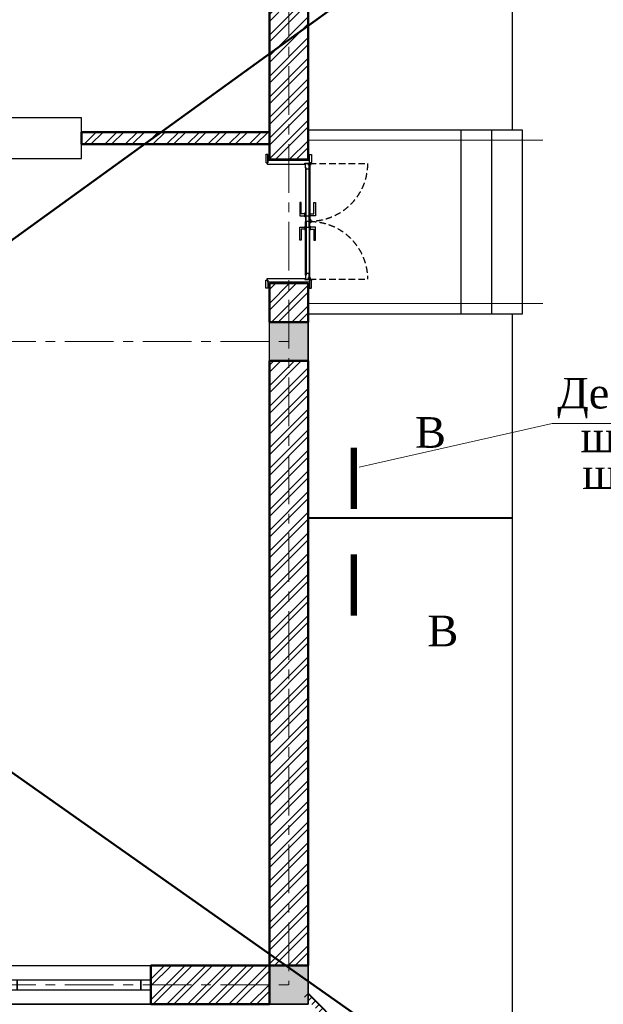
# Model space of a CAD drawing. Header units: millimetres. Extents: x 2063114 to 14983986, y -126020516 to 213791.
# Tile 40 of 256: x 2354203 to 2359920, y -1647041 to -1637401. Entities that reach past the tile are written whole.
import ezdxf
from ezdxf.enums import TextEntityAlignment as Align

# ---------------------------------------------------------------- set-up
doc = ezdxf.new("R2010")
doc.units = ezdxf.units.MM
for name, pattern in [('181022_4A$0$Three Roomed_3C$0$HIDDEN2', [4.7625, 3.175, -1.5875]), ('ACAD_ISO10W100', [18, 12, -3, 0, -3]), ('осевая', [50.8, 31.75, -6.35, 6.35, -6.35])]:
    doc.linetypes.add(name, pattern=pattern)
doc.layers.get('Defpoints').update_dxf_attribs({"color": 6, "lineweight": 35})
for name, color, linetype, lineweight in [('_0', 7, 'Continuous', 20), ('Format', 7, 'Continuous', 35), ('сплошная_толстая', 7, 'Continuous', 50), ('Штриховка стен', 7, 'Continuous', 9)]:
    doc.layers.add(name, color=color, linetype=linetype, lineweight=lineweight)
for name, color, linetype in [('YQ_DIM', 3, 'Continuous'), ('двери и полы', 116, 'Continuous'), ('Окна', 5, 'Continuous'), ('пунктир', 1, 'ACAD_ISO10W100'), ('Размеры', 28, 'Continuous')]:
    doc.layers.add(name, color=color, linetype=linetype)
doc.styles.add('GOST 2.304', font='isocpeur.ttf', dxfattribs={"oblique": 15})
doc.styles.add('Times New Roman', font='times.ttf')
doc.linetypes.add('ограждение2', pattern='A,6.35,-2.54,[132,ltypeshp.shx,S=2.54,R=0,X=-2.54,Y=0],-2.54,25.4', length=36.83)
doc.dimstyles.new('Standard 2304', dxfattribs={"dimtxt": 250, "dimasz": 200, "dimexe": 200, "dimexo": 300, "dimgap": 50, "dimtad": 1, "dimdec": 0, "dimzin": 0, "dimdsep": 46, "dimtxsty": 'GOST 2.304', "dimblk": 'ARCHTICK', "dimcen": 10, "dimdle": 200, "dimclrd": 256, "dimclre": 256, "dimclrt": 256, "dimadec": 0, "dimazin": 0, "dimtfac": 1, "dimtdec": 0, "dimtofl": 0, "dimtmove": 0, "dimatfit": 3, "dimldrblk": 'ARCHTICK', "dimfxl": 1, "dimtolj": 1, "dimtzin": 0, "dimlwd": -1, "dimarcsym": 0})

# ---------------------------------------------------------------- blocks, each defined once
blk = doc.blocks.new('_ArchTick')
at = {"color": 0, "linetype": 'ByBlock', "const_width": 0.15}
blk.add_lwpolyline([(-0.5, -0.5), (0.5, 0.5)], dxfattribs=at)
blk = doc.blocks.new('*D3173')
at = {"layer": 'Defpoints', "color": 0, "lineweight": 30, "ltscale": 150, "transparency": 16777216}
for p in [(2328738.5, -1646851.3), (2356838.5, -1646851.3), (2356838.5, -1651336)]:
    blk.add_point(p, dxfattribs=at)
at = {"layer": 'Размеры', "lineweight": -2, "ltscale": 150, "transparency": 16777216}
for p, q in [((2328738.5, -1650136), (2328738.5, -1651536)), ((2356838.5, -1650136), (2356838.5, -1651536))]:
    blk.add_line(p, q, dxfattribs=at)
at = {"layer": 'Размеры', "ltscale": 150, "transparency": 16777216}
blk.add_line((2328538.5, -1651336), (2357038.5, -1651336), dxfattribs=at)
at = {"layer": 'Размеры', "ltscale": 150, "transparency": 16777216, "xscale": 200, "yscale": 200, "zscale": 200, "rotation": 180}
blk.add_blockref('_ArchTick', (2328738.5, -1651336), dxfattribs=at)
at = {"layer": 'Размеры', "ltscale": 150, "transparency": 16777216, "xscale": 200, "yscale": 200, "zscale": 200}
blk.add_blockref('_ArchTick', (2356838.5, -1651336), dxfattribs=at)
at = {"layer": 'Размеры', "ltscale": 150, "transparency": 16777216, "insert": (2342788.5, -1651161), "char_height": 250, "attachment_point": 5, "style": 'GOST 2.304'}
blk.add_mtext('\\A1;28100', dxfattribs=at)
blk = doc.blocks.new('*D3180')
at = {"layer": 'Defpoints', "color": 0, "lineweight": 30, "ltscale": 150, "transparency": 16777216}
for p in [(2349338.5, -1646851.3), (2356838.5, -1646851.3), (2356838.5, -1650536)]:
    blk.add_point(p, dxfattribs=at)
at = {"layer": 'Размеры', "lineweight": -2, "ltscale": 150, "transparency": 16777216}
for p, q in [((2349338.5, -1649336), (2349338.5, -1650736)), ((2356838.5, -1649336), (2356838.5, -1650736))]:
    blk.add_line(p, q, dxfattribs=at)
at = {"layer": 'Размеры', "ltscale": 150, "transparency": 16777216}
blk.add_line((2349138.5, -1650536), (2357038.5, -1650536), dxfattribs=at)
at = {"layer": 'Размеры', "ltscale": 150, "transparency": 16777216, "xscale": 200, "yscale": 200, "zscale": 200, "rotation": 180}
blk.add_blockref('_ArchTick', (2349338.5, -1650536), dxfattribs=at)
at = {"layer": 'Размеры', "ltscale": 150, "transparency": 16777216, "xscale": 200, "yscale": 200, "zscale": 200}
blk.add_blockref('_ArchTick', (2356838.5, -1650536), dxfattribs=at)
at = {"layer": 'Размеры', "ltscale": 150, "transparency": 16777216, "insert": (2353088.5, -1650361), "char_height": 250, "attachment_point": 5, "style": 'GOST 2.304'}
blk.add_mtext('\\A1;7500', dxfattribs=at)
blk = doc.blocks.new('*U387')
at = {"color": 0, "ltscale": 25}
for points in [[(0, 380), (1410, 380), (1410, 0), (0, 0)], [(0, 240), (100, 240), (100, 140), (0, 140)], [(100, 240), (1410, 240), (1410, 140), (100, 140)], [(100, 240), (1310, 240), (1310, 140), (100, 140)], [(1310, 240), (1410, 240), (1410, 140), (1310, 140)]]:
    blk.add_lwpolyline(points, close=True, dxfattribs=at)
blk = doc.blocks.new('*U407')
h = blk.add_hatch(color=0)
h.set_gradient(color1=(28, 28, 28), color2=(33, 33, 33), one_color=1, tint=0.13, name='INVSPHERICAL')
h.paths.add_polyline_path([(2487395.9, 242758.2), (2487398, 242758.2), (2487398, 242759.2, 0.277339), (2487397.5, 242760.1, 0.249299), (2487391.8, 242760.1, 0.277339), (2487391.2, 242759.2), (2487391.2, 242755), (2487394.9, 242755), (2487394.9, 242757.2, -0.414214)])
h = blk.add_hatch(color=0)
h.set_gradient(color1=(28, 28, 28), color2=(33, 33, 33), one_color=1, tint=0.13, name='INVSPHERICAL')
h.paths.add_polyline_path([(2488524.2, 242758.2), (2488522, 242758.2), (2488522, 242759.2, -0.277339), (2488522.6, 242760.1, -0.249299), (2488528.3, 242760.1, -0.277339), (2488528.8, 242759.2), (2488528.8, 242755), (2488525.2, 242755), (2488525.2, 242757.2, 0.414214)])
at = {"color": 0, "ltscale": 150}
for p, q in [((2487305, 242803), (2487305, 242819)), ((2487385, 242803), (2487305, 242803)), ((2487307, 242821), (2487383, 242821)), ((2487355, 242408), (2487355, 242788)), ((2487385, 242803), (2487365, 242803)), ((2487365, 242803), (2487365, 242393)), ((2487385, 242819), (2487385, 242803)), ((2487390, 242808), (2487385, 242808)), ((2487385, 242808), (2487385, 242803)), ((2487391, 242755), (2487391, 242807)), ((2487395, 242755), (2487391, 242755)), ((2487395, 242757), (2487395, 242755)), ((2487400, 242758), (2487396, 242758)), ((2487401, 242389), (2487401, 242757)), ((2488519, 242389), (2488519, 242757)), ((2488520, 242758), (2488524, 242758)), ((2488525, 242757), (2488525, 242755)), ((2488525, 242755), (2488529, 242755)), ((2488529, 242755), (2488529, 242807)), ((2488530, 242808), (2488535, 242808)), ((2488535, 242819), (2488535, 242803)), ((2488535, 242808), (2488535, 242803)), ((2488535, 242803), (2488615, 242803)), ((2488535, 242803), (2488555, 242803)), ((2488613, 242821), (2488537, 242821)), ((2488555, 242803), (2488555, 242393)), ((2488565, 242408), (2488565, 242788)), ((2488615, 242803), (2488615, 242819)), ((2487305, 242393), (2487305, 242377)), ((2487385, 242393), (2487305, 242393)), ((2487307, 242375), (2487383, 242375)), ((2487365, 242393), (2487385, 242393)), ((2487385, 242377), (2487385, 242393)), ((2487385, 242393), (2487385, 242388)), ((2487385, 242388), (2487400, 242388)), ((2488535, 242388), (2488520, 242388)), ((2488535, 242377), (2488535, 242393)), ((2488535, 242393), (2488615, 242393)), ((2488555, 242393), (2488535, 242393)), ((2488535, 242393), (2488535, 242388)), ((2488613, 242375), (2488537, 242375)), ((2488615, 242393), (2488615, 242377))]:
    blk.add_line(p, q, dxfattribs=at)
at = {"color": 0}
for p, q in [((2487391.2, 242755), (2487391.2, 242759.2)), ((2487394.7, 242760.8), (2487394.2, 242760.8)), ((2487394.2, 242760.8), (2487394.7, 242760.8)), ((2487394.9, 242757.2), (2487394.9, 242755)), ((2487398, 242758.2), (2487395.9, 242758.2)), ((2487398, 242758.2), (2487398, 242759.2)), ((2488522, 242758.2), (2488522, 242759.2)), ((2488522, 242758.2), (2488524.2, 242758.2)), ((2488525.2, 242757.2), (2488525.2, 242755)), ((2488525.3, 242760.8), (2488525.8, 242760.8)), ((2488525.8, 242760.8), (2488525.3, 242760.8)), ((2488528.8, 242755), (2488528.8, 242759.2))]:
    blk.add_line(p, q, dxfattribs=at)
at = {"color": 0, "linetype": '181022_4A$0$Three Roomed_3C$0$HIDDEN2', "ltscale": 20}
for points in [[(2487394.2, 242803.8), (2487394.2, 243369.6, -0.414214), (2487960, 242803.8)], [(2488525.8, 242803.8), (2488525.8, 243369.6, 0.414214), (2487960, 242803.8)]]:
    blk.add_lwpolyline(points, format="xyb", dxfattribs=at)
at = {"color": 0, "ltscale": 150}
for points in [[(2487905, 242808.8), (2487885, 242808.8), (2487885, 242843.8), (2487775, 242843.8), (2487775, 242858.8), (2487905, 242858.8)], [(2488015, 242808.8), (2488035, 242808.8), (2488035, 242843.8), (2488145, 242843.8), (2488145, 242858.8), (2488015, 242858.8)], [(2487409.5, 242792.6), (2487391, 242792.6), (2487391, 242803.8), (2487409.5, 242803.8)], [(2487434.2, 242797.3), (2487409.5, 242797.3), (2487409.5, 242803.8), (2487434.2, 242803.8)], [(2487960, 242797.3), (2487434.2, 242797.3), (2487434.2, 242803.8), (2487960, 242803.8)], [(2487434.2, 242760.8), (2487960, 242760.8), (2487960, 242767.3), (2487434.2, 242767.3)], [(2487905, 242755.8), (2487885, 242755.8), (2487885, 242720.8), (2487775, 242720.8), (2487775, 242705.8), (2487905, 242705.8)], [(2487915, 242808.8), (2487875, 242808.8), (2487875, 242803.8), (2487915, 242803.8)], [(2487915, 242755.8), (2487875, 242755.8), (2487875, 242760.8), (2487915, 242760.8)], [(2487960, 242767.3), (2487904.5, 242767.3), (2487904.5, 242797.3), (2487960, 242797.3)], [(2487960, 242797.3), (2488485.8, 242797.3), (2488485.8, 242803.8), (2487960, 242803.8)], [(2487960, 242767.3), (2488015.5, 242767.3), (2488015.5, 242797.3), (2487960, 242797.3)], [(2488485.8, 242760.8), (2487960, 242760.8), (2487960, 242767.3), (2488485.8, 242767.3)], [(2488005, 242808.8), (2488045, 242808.8), (2488045, 242803.8), (2488005, 242803.8)], [(2488005, 242755.8), (2488045, 242755.8), (2488045, 242760.8), (2488005, 242760.8)], [(2488015, 242755.8), (2488035, 242755.8), (2488035, 242720.8), (2488145, 242720.8), (2488145, 242705.8), (2488015, 242705.8)], [(2488485.8, 242797.3), (2488510.6, 242797.3), (2488510.6, 242803.8), (2488485.8, 242803.8)], [(2488510.6, 242792.6), (2488529, 242792.6), (2488529, 242803.8), (2488510.6, 242803.8)]]:
    blk.add_lwpolyline(points, close=True, dxfattribs=at)
for points in [[(2487409.5, 242803.8), (2487394.2, 242803.8), (2487394.2, 242806.9, -0.414214), (2487399.2, 242811.9), (2487404.5, 242811.9, -0.414214), (2487409.5, 242806.9), (2487409.5, 242803.8)], [(2488510.6, 242803.8), (2488525.8, 242803.8), (2488525.8, 242806.9, 0.414214), (2488520.8, 242811.9), (2488515.6, 242811.9, 0.414214), (2488510.6, 242806.9), (2488510.6, 242803.8)]]:
    blk.add_lwpolyline(points, format="xyb", dxfattribs=at)
for points in [[(2487449.7, 242767.3), (2487434.2, 242767.3), (2487434.2, 242760.8), (2487394.2, 242760.8), (2487394.2, 242792.6), (2487409.5, 242792.6), (2487409.5, 242797.3), (2487449.7, 242797.3), (2487449.7, 242767.3)], [(2488470.3, 242767.3), (2488485.8, 242767.3), (2488485.8, 242760.8), (2488525.8, 242760.8), (2488525.8, 242792.6), (2488510.6, 242792.6), (2488510.6, 242797.3), (2488470.3, 242797.3), (2488470.3, 242767.3)]]:
    blk.add_lwpolyline(points, dxfattribs=at)
at = {"ltscale": 150}
blk.add_lwpolyline([(2487975, 242813.8), (2487950, 242813.8, 0.414214), (2487945, 242808.8), (2487945, 242803.8), (2487980, 242803.8), (2487980, 242808.8, 0.414214)], format="xyb", close=True, dxfattribs=at)
at = {"color": 0, "ltscale": 150}
for centre, radius, start, end in [((2487307, 242819), 2, 90, 180), ((2487383, 242819), 2, 360, 90), ((2487390, 242807), 1, 360, 90), ((2487396, 242757), 1, 90, 180), ((2487400, 242757), 1, 0, 90), ((2488520, 242757), 1, 90, 180), ((2488524, 242757), 1, 0, 90), ((2488530, 242807), 1, 90, 180), ((2488537, 242819), 2, 90, 180), ((2488613, 242819), 2, 0, 90), ((2487307, 242377), 2, 180, 270), ((2487383, 242377), 2, 270, 0), ((2487400, 242389), 1, 270, 0.05609), ((2488520, 242389), 1, 179.94391, 270), ((2488537, 242377), 2, 180, 270), ((2488613, 242377), 2, 270, 0)]:
    blk.add_arc(centre, radius, start, end, dxfattribs=at)
at = {"color": 0}
for centre, radius, start, end in [((2487392.2, 242759.2), 1, 117.99686, 180), ((2487394.6, 242754.7), 6.11, 62.00314, 117.99686), ((2487395.9, 242757.2), 1, 90, 180), ((2487397, 242759.2), 1, 0, 62.00314), ((2488523, 242759.2), 1, 117.99686, 180), ((2488525.4, 242754.7), 6.11, 62.00314, 117.99686), ((2488524.2, 242757.2), 1, 0, 90), ((2488527.8, 242759.2), 1, 0, 62.00314)]:
    blk.add_arc(centre, radius, start, end, dxfattribs=at)
blk = doc.blocks.new('*U115')
at = {"color": 0, "linetype": 'ByBlock', "lineweight": -2}
for p, q in [((964.3, 964.3), (928.9, 999.6)), ((1000, 1000), (964.6, 1035.4)), ((857.1, 857.1), (821.8, 892.5)), ((892.9, 892.9), (857.5, 928.2)), ((928.6, 928.6), (893.2, 963.9)), ((750, 750), (714.6, 785.4)), ((785.7, 785.7), (750.4, 821.1)), ((821.4, 821.4), (786.1, 856.8)), ((642.9, 642.9), (607.5, 678.2)), ((678.6, 678.6), (643.2, 713.9)), ((714.3, 714.3), (678.9, 749.6)), ((571.4, 571.4), (536.1, 606.8)), ((607.1, 607.1), (571.8, 642.5)), ((464.3, 464.3), (428.9, 499.6)), ((500, 500), (464.6, 535.4)), ((535.7, 535.7), (500.4, 571.1)), ((357.1, 357.1), (321.8, 392.5)), ((392.9, 392.9), (357.5, 428.2)), ((428.6, 428.6), (393.2, 463.9)), ((285.7, 285.7), (250.4, 321.1)), ((321.4, 321.4), (286.1, 356.8)), ((178.6, 178.6), (143.2, 213.9)), ((214.3, 214.3), (178.9, 249.6)), ((250, 250), (214.6, 285.4)), ((71.4, 71.4), (36.1, 106.8)), ((107.1, 107.1), (71.8, 142.5)), ((142.9, 142.9), (107.5, 178.2)), ((0, 0), (-35.4, 35.4)), ((35.7, 35.7), (0.4, 71.1))]:
    blk.add_line(p, q, dxfattribs=at)

msp = doc.modelspace()

# ---------------------------------------------------------------- hatches: boundary and pattern name
at = {"ltscale": 150, "transparency": 33554687}
h = msp.add_hatch(color=256, dxfattribs=at)
h.dxf.hatch_style = 1
h.paths.add_polyline_path([(2357028.52496, -1640361.30835), (2356648.52496, -1640361.30835), (2356648.52496, -1640741.30835), (2357028.52496, -1640741.30835)])
h = msp.add_hatch(color=256, dxfattribs=at)
h.dxf.hatch_style = 1
h.paths.add_polyline_path([(2357028.52496, -1646661.30835), (2356648.52496, -1646661.30835), (2356648.52496, -1647041.30835), (2357028.52496, -1647041.30835)])
at = {"layer": 'Штриховка стен', "lineweight": 9}
h = msp.add_hatch(dxfattribs=at)
h.set_pattern_fill('ANSI32', color=256, scale=15)
h.set_pattern_definition([(45, (2936232.94, -1780923.32), (-101.02788, 101.02788), []), (45, (2936300.29, -1780923.32), (-101.02788, 101.02788), [])])
h.paths.add_polyline_path([(2350878.52495, -1634061.30835), (2349528.52496, -1634061.30835), (2349528.52496, -1634441.30835), (2350878.52495, -1634441.30835)])
h.paths.add_polyline_path([(2353948.52496, -1634061.30835), (2351688.52496, -1634061.30835), (2351688.52496, -1634441.30835), (2353948.52495, -1634441.30835)])
h.paths.add_polyline_path([(2356648.52496, -1634061.30835), (2355158.52496, -1634061.30835), (2355158.52496, -1634441.30835), (2356648.52495, -1634441.30835)])
h.paths.add_polyline_path([(2339758.52496, -1634061.30835), (2337358.52496, -1634061.30835), (2337358.52496, -1634441.30835), (2339758.52496, -1634441.30835)])
h.paths.add_polyline_path([(2336648.52496, -1634061.30835), (2335228.52496, -1634061.30835), (2335228.52496, -1634441.30835), (2336648.52496, -1634441.30835)])
h.paths.add_polyline_path([(2334848.52496, -1634061.30835), (2334448.52496, -1634061.30835), (2334448.52496, -1634441.30835), (2334848.52496, -1634441.30835)])
h.paths.add_polyline_path([(2328928.52496, -1628141.30835), (2328548.52496, -1628141.30835), (2328548.52496, -1634061.30835), (2328928.52496, -1634061.30835)])
h.paths.add_polyline_path([(2328928.52496, -1634441.30835), (2328548.52496, -1634441.30835), (2328548.52496, -1635871.30835), (2328928.52496, -1635871.30835)])
h.paths.add_polyline_path([(2328928.52496, -1637081.30836), (2328548.52496, -1637081.30836), (2328548.52496, -1637721.30835), (2328928.52496, -1637721.30835)])
h.paths.add_polyline_path([(2328928.52495, -1638931.30835), (2328548.52496, -1638931.30835), (2328548.52496, -1640361.30835), (2328928.52496, -1640361.30835)])
h.paths.add_polyline_path([(2328928.52496, -1640741.30835), (2328548.52496, -1640741.30835), (2328548.52496, -1646661.30835), (2328928.52496, -1646661.30835)])
h.paths.add_polyline_path([(2329958.52496, -1646661.30835), (2328928.52496, -1646661.30835), (2328928.52496, -1647041.30835), (2329958.52496, -1647041.30835)])
h.paths.add_polyline_path([(2332528.52496, -1646661.30835), (2331368.52496, -1646661.30835), (2331368.52496, -1647041.30835), (2332528.52496, -1647041.30835)])
h.paths.add_polyline_path([(2334848.52496, -1646661.30835), (2333938.52496, -1646661.30835), (2333938.52496, -1647041.30835), (2334848.52496, -1647041.30835)])
h.paths.add_polyline_path([(2336138.52496, -1646661.30835), (2335228.52496, -1646661.30835), (2335228.52496, -1647041.30835), (2336138.52496, -1647041.30835)])
h.paths.add_polyline_path([(2338708.52496, -1646661.30835), (2337548.52496, -1646661.30835), (2337548.52496, -1647041.30835), (2338708.52496, -1647041.30835)])
h.paths.add_polyline_path([(2341148.52496, -1646661.30835), (2340118.52496, -1646661.30835), (2340118.52496, -1647041.30835), (2341148.52496, -1647041.30835)])
h.paths.add_polyline_path([(2341528.52496, -1640741.30835), (2341148.52496, -1640741.30835), (2341148.52496, -1646661.30835), (2341528.52496, -1646661.30835)])
h.paths.add_polyline_path([(2334848.52496, -1640361.30835), (2334448.52496, -1640361.30835), (2334448.52496, -1640741.30835), (2334848.52496, -1640741.30835)])
h.paths.add_polyline_path([(2336648.52496, -1640361.30835), (2335228.52496, -1640361.30835), (2335228.52496, -1640741.30835), (2336648.52496, -1640741.30835)])
h.paths.add_polyline_path([(2339758.52496, -1640361.30835), (2337358.52496, -1640361.30835), (2337358.52496, -1640741.30835), (2339758.52496, -1640741.30835)])
h.paths.add_polyline_path([(2341148.52496, -1640361.30835), (2340768.52496, -1640361.30835), (2340768.52496, -1640741.30835), (2341148.52496, -1640741.30835)])
h.paths.add_polyline_path([(2344548.52496, -1640361.30835), (2341528.52496, -1640361.30835), (2341528.52496, -1640741.30835), (2344548.52496, -1640741.30835)])
h.paths.add_polyline_path([(2346298.52495, -1640361.30835), (2344928.52496, -1640361.30835), (2344928.52496, -1640741.30835), (2346298.52495, -1640741.30835)])
h.paths.add_polyline_path([(2344548.52496, -1646661.30835), (2341528.52496, -1646661.30835), (2341528.52496, -1647041.30835), (2344548.52496, -1647041.30835)])
h.paths.add_polyline_path([(2349148.52496, -1640361.30835), (2347608.52496, -1640361.30835), (2347608.52496, -1640741.30835), (2349148.52496, -1640741.30835)])
h.paths.add_polyline_path([(2350718.52496, -1646661.30835), (2349528.52495, -1646661.30835), (2349528.52495, -1647041.30835), (2350718.52496, -1647041.30835)])
h.paths.add_polyline_path([(2354078.52496, -1646661.30835), (2352128.52496, -1646661.30835), (2352128.52496, -1647041.30835), (2354078.52496, -1647041.30835)])
h.paths.add_polyline_path([(2356648.52496, -1646661.30835), (2355488.52496, -1646661.30835), (2355488.52496, -1647041.30835), (2356648.52496, -1647041.30835)])
h.paths.add_polyline_path([(2357028.52496, -1640741.30835), (2356648.52496, -1640741.30835), (2356648.52496, -1646661.30835), (2357028.52496, -1646661.30835)])
h.paths.add_polyline_path([(2357028.52496, -1639981.30835), (2356648.52496, -1639981.30835), (2356648.52496, -1640361.30835), (2357028.52496, -1640361.30835)])
h.paths.add_polyline_path([(2357028.52496, -1637241.30836), (2356648.52496, -1637241.30836), (2356648.52496, -1638771.30835), (2357028.52496, -1638771.30835)])
h.paths.add_polyline_path([(2357028.52496, -1634441.30835), (2356648.52496, -1634441.30835), (2356648.52496, -1635831.30836), (2357028.52496, -1635831.30836)])
h.paths.add_polyline_path([(2357028.52496, -1633501.30836), (2356648.52496, -1633501.30836), (2356648.52496, -1634061.30835), (2357028.52496, -1634061.30835)])
h.paths.add_polyline_path([(2357028.52496, -1628144.46724), (2356648.52496, -1628144.46724), (2356648.52496, -1632291.30835), (2357028.52496, -1632291.30835)])
h.paths.add_polyline_path([(2350718.52496, -1627761.30835), (2349528.52495, -1627761.30835), (2349528.52495, -1628141.30835), (2350718.52496, -1628141.30835)])
h.paths.add_polyline_path([(2349148.52495, -1627761.30835), (2348628.52495, -1627761.30835), (2348628.52495, -1628141.30835), (2349148.52495, -1628141.30835)])
h.paths.add_polyline_path([(2349528.52496, -1628141.30835), (2349148.52496, -1628141.30835), (2349148.52496, -1634061.30835), (2349528.52496, -1634061.30835)])
h.paths.add_polyline_path([(2349148.52496, -1634061.30835), (2346688.52496, -1634061.30835), (2346688.52496, -1634441.30835), (2349148.52496, -1634441.30835)])
h.paths.add_polyline_path([(2345188.52496, -1634061.30835), (2341528.52496, -1634061.30835), (2341528.52496, -1634441.30835), (2345188.52496, -1634441.30835)])
h.paths.add_polyline_path([(2341148.52496, -1634061.30835), (2340768.52496, -1634061.30835), (2340768.52496, -1634441.30835), (2341148.52496, -1634441.30835)])
h.paths.add_polyline_path([(2346948.52496, -1628141.30835), (2346698.52496, -1628141.30835), (2346698.52496, -1632361.30835), (2349148.52496, -1632361.30835), (2349148.52496, -1632111.30835), (2346948.52496, -1632111.30835)])
h.paths.add_polyline_path([(2341528.52496, -1628141.30835), (2341148.52496, -1628141.30835), (2341148.52496, -1634061.30835), (2341528.52496, -1634061.30835)])
h.paths.add_polyline_path([(2347718.52495, -1627761.30835), (2346228.52496, -1627761.30835), (2346228.52496, -1628141.30835), (2347718.52495, -1628141.30835)])
h.paths.add_polyline_path([(2345018.52496, -1627761.30835), (2344248.52496, -1627761.30835), (2344248.52496, -1628141.30835), (2345018.52496, -1628141.30835)])
h.paths.add_polyline_path([(2342838.52496, -1627761.30835), (2341528.52496, -1627761.30835), (2341528.52496, -1628141.30835), (2342838.52496, -1628141.30835)])
h.paths.add_polyline_path([(2341148.52496, -1627761.30835), (2340118.52496, -1627761.30835), (2340118.52496, -1628141.30835), (2341148.52496, -1628141.30835)])
h.paths.add_polyline_path([(2338708.52496, -1627761.30835), (2337548.52496, -1627761.30835), (2337548.52496, -1628141.30835), (2338708.52496, -1628141.30835)])
h.paths.add_polyline_path([(2336138.52496, -1627761.30835), (2335228.52496, -1627761.30835), (2335228.52496, -1628141.30835), (2336138.52496, -1628141.30835)])
h.paths.add_polyline_path([(2334848.52496, -1627761.30835), (2333938.52496, -1627761.30835), (2333938.52496, -1628141.30835), (2334848.52496, -1628141.30835)])
h.paths.add_polyline_path([(2332528.52496, -1627761.30835), (2331368.52496, -1627761.30835), (2331368.52496, -1628141.30835), (2332528.52496, -1628141.30835)])
h.paths.add_polyline_path([(2329958.52496, -1627761.30835), (2328928.52496, -1627761.30835), (2328928.52496, -1628141.30835), (2329958.52496, -1628141.30835)])
h.paths.add_polyline_path([(2355488.52496, -1627761.30835), (2355488.52496, -1628141.30835), (2356648.52496, -1628141.30835), (2356648.52496, -1627761.30835)])
h.paths.add_polyline_path([(2354078.52496, -1628141.30835), (2354078.52496, -1627761.30835), (2352128.52496, -1627761.30835), (2352128.52496, -1628141.30835)])
h.paths.add_polyline_path([(2349148.52496, -1641693.48938), (2349288.52496, -1641693.48938), (2349288.52496, -1642593.48938), (2349148.52496, -1642593.48938), (2349148.52496, -1646661.30835), (2349528.52496, -1646661.30835), (2349528.52496, -1640741.30835), (2349148.52496, -1640741.30835)])
h = msp.add_hatch(dxfattribs=at)
h.set_pattern_fill('ANSI32', color=256, scale=15)
h.set_pattern_definition([(45, (640965.87, -1852022.94), (-101.027881, 101.027881), []), (45, (641033.22, -1852022.94), (-101.027881, 101.027881), [])])
h.paths.add_polyline_path([(2350748.52496, -1629621.30835), (2349528.52496, -1629621.30835), (2349528.52496, -1629741.30835), (2350628.52496, -1629741.30835), (2350628.52496, -1629871.30835), (2350748.52496, -1629871.30835)])
h.paths.add_polyline_path([(2350748.52496, -1630581.30836), (2350628.52496, -1630581.30836), (2350628.52496, -1631941.30835), (2349528.52496, -1631941.30835), (2349528.52496, -1632061.30835), (2350628.52496, -1632061.30835), (2350628.52496, -1632291.30835), (2350748.52496, -1632291.30835), (2350748.52496, -1631261.30835), (2351378.44533, -1631261.30835), (2351378.44533, -1631141.30835), (2350748.52496, -1631141.30835)])
h.paths.add_polyline_path([(2355478.52496, -1631141.30835), (2352648.52496, -1631141.30835), (2352648.52496, -1628141.30835), (2352528.52496, -1628141.30835), (2352528.52496, -1631141.30835), (2352288.44534, -1631141.30835), (2352288.44534, -1631261.30835), (2355478.52496, -1631261.30835)])
h.paths.add_polyline_path([(2356648.52496, -1631141.30835), (2356388.52496, -1631141.30835), (2356388.52496, -1631261.30835), (2356648.52496, -1631261.30835)])
h.paths.add_polyline_path([(2350748.52496, -1633001.30836), (2350628.52496, -1633001.30836), (2350628.52496, -1634061.30835), (2350748.52496, -1634061.30835)])
h.paths.add_polyline_path([(2351848.52496, -1634441.30835), (2351728.52496, -1634441.30835), (2351728.52496, -1635341.30835), (2351848.52496, -1635341.30835)])
h.paths.add_polyline_path([(2350788.52495, -1638501.30835), (2349268.52496, -1638501.30835), (2349268.52496, -1634441.30835), (2349148.52496, -1634441.30835), (2349148.52496, -1638871.30835), (2349268.52496, -1638871.30835), (2349268.52496, -1638621.30835), (2350788.52495, -1638621.30835)])
h.paths.add_polyline_path([(2349268.52496, -1640181.30835), (2349148.52496, -1640181.30835), (2349148.52496, -1640361.30835), (2349268.52496, -1640361.30835)])
h.paths.add_polyline_path([(2353308.52496, -1638501.30835), (2351848.52496, -1638501.30835), (2351848.52496, -1636841.30835), (2351728.52496, -1636841.30835), (2351728.52496, -1638501.30835), (2351598.52496, -1638501.30835), (2351598.52496, -1638621.30835), (2353308.52496, -1638621.30835)])
h.paths.add_polyline_path([(2356648.52496, -1638501.30835), (2354808.52496, -1638501.30835), (2354808.52496, -1638621.30835), (2356648.52496, -1638621.30835)])

# ---------------------------------------------------------------- linework, layer by layer
at = {"ltscale": 150}
for p, q in [((2359128.52495, -1638481.30835), (2357028.52495, -1638481.30835)), ((2358528.52495, -1640281.30835), (2358528.52495, -1638481.30835)), ((2358828.52495, -1640281.30835), (2358828.52495, -1638481.30835)), ((2359128.52495, -1640281.30835), (2359128.52495, -1638481.30835)), ((2357028.52496, -1640281.30835), (2359128.52496, -1640281.30835))]:
    msp.add_line(p, q, dxfattribs=at)
at = {"linetype": 'ограждение2', "lineweight": 5, "ltscale": 15}
for p, q in [((2357028.52496, -1638581.30834), (2359328.52495, -1638581.30834)), ((2357028.52496, -1640181.30835), (2359328.52496, -1640181.30835))]:
    msp.add_line(p, q, dxfattribs=at)
at = {"color": 1, "lineweight": 40}
msp.add_line((2357028.52959, -1646935.25416), (2359028.52496, -1648935.24026), dxfattribs=at)
at = {"ltscale": 150}
for points in [[(2356648.52496, -1640361.30835), (2357028.52496, -1640361.30835), (2357028.52496, -1640741.30835), (2356648.52496, -1640741.30835)], [(2356648.52496, -1646661.30835), (2357028.52496, -1646661.30835), (2357028.52496, -1647041.30835), (2356648.52496, -1647041.30835)]]:
    msp.add_lwpolyline(points, close=True, dxfattribs=at)
at = {"linetype": 'ByBlock'}
for points in [[(2357476.38901, -1642192.5093, 60, 60, 0), (2357476.38901, -1641592.5093, 60, 60, 0), (2357476.38901, -1641792.5093, 0, 80, 0), (2357876.38901, -1641792.5093, 0, 0, 0), (2358476.38901, -1641792.5093, 0, 0, 0)], [(2357476.38901, -1642635.68548, 60, 60, 0), (2357476.38901, -1643235.68548, 60, 60, 0), (2357476.38901, -1643035.68548, 0, 80, 0), (2357876.38901, -1643035.68548, 0, 0, 0), (2358476.38901, -1643035.68548, 0, 0, 0)]]:
    msp.add_lwpolyline(points, format="xyseb", dxfattribs=at)
at = {"color": 5, "lineweight": 40}
msp.add_lwpolyline([(2359028.52496, -1642281.30835), (2357028.52496, -1642281.30835)], dxfattribs=at)
at = {"layer": '_0', "color": 1, "lineweight": 50}
for points in [[(2320392.08613, -1621001.43901), (2379292.08613, -1662501.43901)], [(2379792.08613, -1621001.43901), (2322392.08613, -1662501.43901)]]:
    msp.add_lwpolyline(points, dxfattribs=at)
at = {"layer": 'Format', "color": 5, "lineweight": 9, "ltscale": 100, "elevation": 10353.36}
msp.add_lwpolyline([(2362974.82281, -1641356.10157), (2359417.80601, -1641356.10156), (2357528.52496, -1641781.30835)], dxfattribs=at)
at = {"layer": 'YQ_DIM', "color": 1, "lineweight": 30}
for points in [[(2357028.52496, -1633801.30836), (2359028.52496, -1633801.30836), (2359028.52496, -1638481.30835), (2357028.52496, -1638481.30835), (2357028.52496, -1633801.30836)], [(2357028.52496, -1640281.30835), (2359028.52496, -1640281.30835), (2359028.52496, -1649041.30835), (2349628.52496, -1649041.30835), (2349628.52496, -1647041.30835), (2357028.52496, -1647041.30835), (2357028.52496, -1640281.30835)]]:
    msp.add_lwpolyline(points, dxfattribs=at)
at = {"layer": 'пунктир', "linetype": 'осевая', "lineweight": 9, "ltscale": 15}
for p, q in [((2356838.52496, -1627951.30835), (2356838.52496, -1646851.30835)), ((2328738.52496, -1640551.30835), (2356838.52496, -1640551.30835)), ((2328738.52496, -1646851.30835), (2356838.52496, -1646851.30835))]:
    msp.add_line(p, q, dxfattribs=at)
at = {"layer": 'Размеры', "ltscale": 150}
msp.add_lwpolyline([(2353308.52496, -1638761.30835), (2354808.52496, -1638761.30835), (2354808.52496, -1638361.30835), (2353308.52496, -1638361.30835)], close=True, dxfattribs=at)
at = {"layer": 'сплошная_толстая', "ltscale": 150}
for p, q in [((2356648.52496, -1638771.30835), (2356648.52496, -1637241.30836)), ((2357028.52496, -1638771.30835), (2357028.52496, -1637241.30836)), ((2354808.52496, -1638501.30835), (2356648.52496, -1638501.30835)), ((2354808.52496, -1638621.30835), (2354808.52496, -1638501.30835)), ((2354808.52496, -1638621.30835), (2356648.52496, -1638621.30835)), ((2357028.52495, -1638771.30835), (2356648.52495, -1638771.30835)), ((2357028.52495, -1639981.30835), (2356648.52495, -1639981.30835)), ((2356648.52496, -1640361.30835), (2356648.52496, -1639981.30835)), ((2357028.52496, -1640361.30835), (2357028.52496, -1639981.30835)), ((2356648.52496, -1640361.30835), (2357028.52496, -1640361.30835)), ((2356648.52496, -1646661.30835), (2356648.52496, -1640741.30835)), ((2356648.52496, -1640741.30835), (2357028.52496, -1640741.30835)), ((2357028.52496, -1646661.30835), (2357028.52496, -1640741.30835)), ((2355488.52496, -1646661.30835), (2356648.52496, -1646661.30835)), ((2355488.52496, -1647041.30835), (2355488.52496, -1646661.30835)), ((2356648.52496, -1646661.30835), (2357028.52496, -1646661.30835)), ((2356648.52496, -1647041.30835), (2356648.52496, -1646661.30835)), ((2356648.52496, -1647041.30835), (2355488.52496, -1647041.30835))]:
    msp.add_line(p, q, dxfattribs=at)

# ---------------------------------------------------------------- block references
at = {"linetype": 'ByBlock', "xscale": -1, "rotation": 180}
msp.add_blockref('*U115', (2357028.52959, -1646935.25416), dxfattribs=at)
at = {"layer": 'двери и полы', "xscale": -1, "rotation": 270}
msp.add_blockref('*U407', (2114240.5259, -4127336.34733), dxfattribs=at)
at = {"layer": 'Окна'}
msp.add_blockref('*U387', (2354078.52496, -1647041.30835), dxfattribs=at)

# ---------------------------------------------------------------- texts
at = {"ltscale": 300, "style": 'Times New Roman'}
for s, p in [('Деформационный', (2359468.39451, -1641207.76359, 13099.24)), ('швы  в отмостки ', (2359697.62694, -1641635.71834, 13099.24)), ('шаг не боле 6 м.', (2359714.07982, -1641996.68509))]:
    msp.add_text(s, height=300, rotation=0.000000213, dxfattribs=at).set_placement(p)
msp.add_text('В', height=300, dxfattribs=at).set_placement((2358076.38901, -1641592.5093))
msp.add_text('В', height=300, dxfattribs=at).set_placement((2358197.20779, -1643235.68548), align=Align.TOP_LEFT)

# ---------------------------------------------------------------- dimensions: what is measured, and where the dimension line sits
at = {"layer": 'Размеры', "ltscale": 150}
for base, p1, p2, picture, middle in [((2356838.52496, -1651336.02024), (2328738.52496, -1646851.30835), (2356838.52496, -1646851.30835), '*D3173', (2342788.52496, -1651161.02024)), ((2356838.52495, -1650536.02024), (2349338.52231, -1646851.30649), (2356838.52495, -1646851.30835), '*D3180', (2353088.52363, -1650361.02024))]:
    dim = msp.add_linear_dim(base=base, p1=p1, p2=p2, dimstyle='Standard 2304', override={"dimtmove": 1, "dimfxl": 1200, "dimfxlon": 1}, dxfattribs=at)
    dim.commit()
    dim.dimension.update_dxf_attribs({"geometry": picture, "text_midpoint": middle})

doc.saveas('drawing.dxf')
